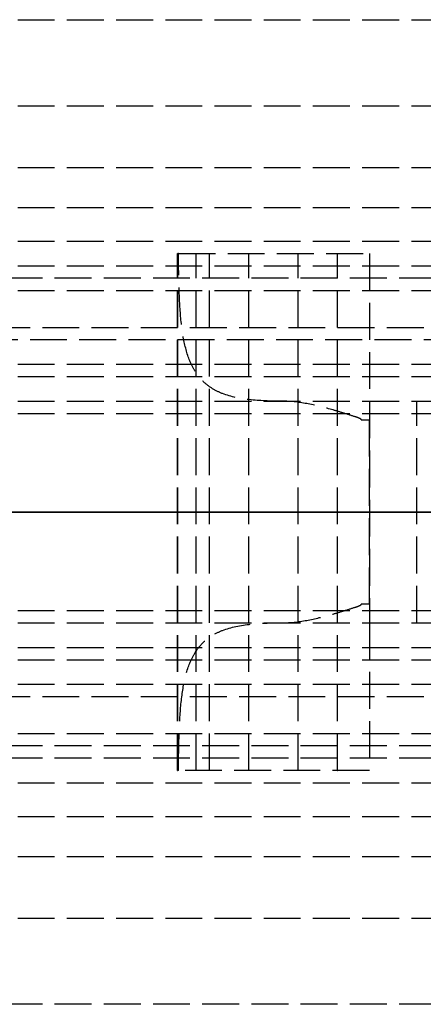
# Model space of a CAD drawing. Header units: millimetres. Extents: x -1 to 2050, y -94 to 94.
# Tile 5 of 12: x 32 to 48, y -20 to 20. Entities that reach past the tile are written whole.
import ezdxf

# ---------------------------------------------------------------- set-up
doc = ezdxf.new("R2010")
doc.units = ezdxf.units.MM
doc.header["$LTSCALE"] = 10
doc.linetypes.add('ALLCAD_Strich', pattern=[0.2, 0.15, -0.05])
doc.layers.add('BESCH_KONT_sich_schn_ansi_2d', color=40, linetype='Continuous')
doc.layers.add('BESCH_KONT_sich_schn_grun_2d', color=10, linetype='Continuous')

msp = doc.modelspace()

# ---------------------------------------------------------------- linework, layer by layer
at = {"layer": 'BESCH_KONT_sich_schn_ansi_2d', "linetype": 'ALLCAD_Strich'}
for p, q in [((0, 0, 7), (995, 0, 7)), ((995, 0, 2331), (0, 0, 2331)), ((0, 0, 2335), (995, 0, 2335)), ((0, 0, 2368), (2050, 0, 2368)), ((2050, 0, 2418), (0, 0, 2418)), ((0, 0, 6), (995, 0, 6)), ((105, 0, 2301), (0, 0, 2301)), ((0, 0, 24), (1055, 0, 24)), ((0, 0, 23), (1055, 0, 23)), ((0, 0, 24), (1055, 0, 24)), ((0, 0, 2337), (2050, 0, 2337)), ((2050, 0, 2338.5), (0, 0, 2338.5)), ((0, 0, 2365.5), (2050, 0, 2365.5)), ((0, 0, 2339.5), (2050, 0, 2339.5)), ((0, 0, 2363.5), (2050, 0, 2363.5)), ((0, 0, 2363), (2050, 0, 2363)), ((103, 0, 2330.5), (4, 0, 2330.5)), ((103, 0, 2307.5), (4, 0, 2307.5)), ((9, 0, 2328.5), (103, 0, 2328.5)), ((9, 0, 2312.5), (103, 0, 2312.5)), ((38.499, 0, 2342.25), (38.501, 0, 2345.876)), ((46.299, 0, 2346.602), (38.536, 0, 2346.602)), ((41.399, 0, 2341.5), (39.249, 0, 2341.5)), ((41.399, 0, 2342.8), (39.799, 0, 2342.8)), ((39.799, 0, 2342.8), (39.799, 0, 2345.3)), ((39.799, 0, 2345.3), (44.999, 0, 2345.3)), ((41.399, 0, 2341.5), (41.399, 0, 2342.8)), ((42.828, 0, 2352.75), (46.299, 0, 2352.75)), ((44.982, 0, 2342.8), (43.399, 0, 2342.8)), ((43.399, 0, 2342.8), (43.399, 0, 2341.5)), ((46.299, 0, 2341.5), (43.399, 0, 2341.5)), ((44.979, 0, 2342.803), (44.979, 0, 2342.805)), ((44.981, 0, 2342.805), (44.981, 0, 2342.803)), ((44.982, 0, 2342.8), (44.983, 0, 2342.8)), ((44.982, 0, 2342.807), (44.982, 0, 2342.807)), ((44.982, 0, 2342.808), (44.983, 0, 2342.808)), ((44.982, 0, 2342.802), (44.982, 0, 2342.802)), ((44.996, 0, 2342.8), (44.983, 0, 2342.8)), ((44.984, 0, 2342.805), (44.984, 0, 2342.803)), ((44.985, 0, 2342.803), (44.985, 0, 2342.805)), ((44.986, 0, 2342.805), (44.986, 0, 2342.806)), ((44.99, 0, 2342.803), (44.988, 0, 2342.803)), ((44.988, 0, 2342.805), (44.988, 0, 2342.805)), ((44.988, 0, 2342.808), (44.992, 0, 2342.808)), ((44.99, 0, 2342.806), (44.989, 0, 2342.806)), ((44.989, 0, 2342.804), (44.99, 0, 2342.804)), ((44.99, 0, 2342.8), (44.99, 0, 2342.803)), ((44.992, 0, 2342.8), (44.99, 0, 2342.8)), ((44.99, 0, 2342.804), (44.99, 0, 2342.806)), ((44.992, 0, 2342.808), (44.992, 0, 2342.8)), ((44.993, 0, 2342.803), (44.993, 0, 2342.805)), ((44.995, 0, 2342.805), (44.995, 0, 2342.803)), ((44.996, 0, 2342.8), (44.996, 0, 2342.8)), ((44.996, 0, 2342.807), (44.996, 0, 2342.807)), ((44.996, 0, 2342.808), (44.996, 0, 2342.808)), ((44.996, 0, 2342.802), (44.996, 0, 2342.802)), ((44.999, 0, 2342.8), (44.996, 0, 2342.8)), ((44.997, 0, 2342.805), (44.997, 0, 2342.803)), ((44.999, 0, 2342.803), (44.999, 0, 2342.805)), ((44.999, 0, 2345.3), (44.999, 0, 2342.805)), ((44.999, 0, 2342.803), (44.999, 0, 2342.8)), ((45.963, 0, 2353.5), (46.299, 0, 2353.5)), ((46.299, 0, 2353.5), (46.299, 0, 2352.75)), ((46.299, 0, 2353.5), (72.386, 0, 2353.5)), ((48.219, 0, 2341.5), (46.299, 0, 2341.5)), ((46.299, 0, 2352.75), (46.299, 0, 2346.602)), ((46.299, 0, 2346.602), (46.299, 0, 2341.5)), ((51.592, 0, 2340.916), (48.219, 0, 2341.5))]:
    msp.add_line(p, q, dxfattribs=at)
at = {"layer": 'BESCH_KONT_sich_schn_ansi_2d', "linetype": 'ALLCAD_Strich', "extrusion": (0, 1, 0)}
for centre, radius, start, end in [((-39.249, 2342.25), 0.75, 270, 360), ((-46.131, 2345.872), 7.63, 0.0312, 5.4915), ((-44.982, 2342.803), 0.00271, 270, 0), ((-44.982, 2342.805), 0.00271, 0, 90), ((-44.982, 2342.805), 0.00116, 90, 180), ((-44.982, 2342.803), 0.00116, 180, 270), ((-44.988, 2342.806), 0.00217, 0, 90), ((-44.988, 2342.805), 0.00217, 270, 0), ((-44.996, 2342.803), 0.00271, 270, 0), ((-44.996, 2342.805), 0.00271, 0, 90), ((-44.996, 2342.805), 0.00116, 90, 180), ((-44.996, 2342.803), 0.00116, 180, 270), ((-46.131, 2345.872), 7.63, 88.739, 91.261)]:
    msp.add_arc(centre, radius, start, end, dxfattribs=at)
at = {"layer": 'BESCH_KONT_sich_schn_ansi_2d', "linetype": 'ALLCAD_Strich', "extrusion": (0, -1, 0)}
for centre, radius, start, end in [((44.982, 2342.805), 0.00116, 90, 180), ((44.982, 2342.803), 0.00116, 180, 270), ((44.983, 2342.803), 0.00271, 270, 360), ((44.983, 2342.805), 0.00271, 0, 90), ((44.989, 2342.805), 0.00093, 180, 270), ((44.989, 2342.805), 0.00093, 90, 180), ((44.996, 2342.805), 0.00116, 90, 180), ((44.996, 2342.803), 0.00116, 180, 270), ((44.996, 2342.803), 0.00271, 270, 360), ((44.996, 2342.805), 0.00271, 0, 90)]:
    msp.add_arc(centre, radius, start, end, dxfattribs=at)
at = {"layer": 'BESCH_KONT_sich_schn_ansi_2d', "linetype": 'ALLCAD_Strich'}
for points, knots in [([(38.536, 0, 2346.602), (38.537, 0, 2346.611), (38.541, 0, 2346.655), (38.561, 0, 2346.829), (38.578, 0, 2346.969), (38.641, 0, 2347.336), (38.686, 0, 2347.563), (38.823, 0, 2348.081), (38.915, 0, 2348.372), (39.098, 0, 2348.836), (39.173, 0, 2349.009), (39.346, 0, 2349.368), (39.445, 0, 2349.555), (39.666, 0, 2349.93), (39.788, 0, 2350.118), (40.047, 0, 2350.482), (40.185, 0, 2350.658), (40.663, 0, 2351.218), (41.055, 0, 2351.594), (41.902, 0, 2352.244), (42.353, 0, 2352.522), (42.828, 0, 2352.75)], [15.435182, 15.435182, 15.435182, 15.435182, 16.554933, 16.554933, 17.82418, 17.82418, 19.093427, 19.093427, 20.362674, 20.362674, 21.03193, 21.03193, 21.701186, 21.701186, 22.370442, 22.370442, 23.039698, 23.039698, 24.647552, 24.647552, 26.164556, 26.164556, 26.164556, 26.164556]), ([(42.828, 0, 2352.75), (43.13, 0, 2352.895), (43.467, 0, 2353.031), (44.151, 0, 2353.249), (44.498, 0, 2353.332), (44.957, 0, 2353.412), (45.112, 0, 2353.435), (45.423, 0, 2353.471), (45.579, 0, 2353.483), (45.752, 0, 2353.493), (45.789, 0, 2353.494), (45.86, 0, 2353.497), (45.896, 0, 2353.498), (45.937, 0, 2353.499), (45.95, 0, 2353.5), (45.959, 0, 2353.5), (45.96, 0, 2353.5), (45.963, 0, 2353.5), (45.963, 0, 2353.5), (45.963, 0, 2353.5)], [1.722708, 1.722708, 1.722708, 1.722708, 2.727227, 2.727227, 3.731745, 3.731745, 4.178178, 4.178178, 4.62461, 4.62461, 4.729547, 4.729547, 4.834483, 4.834483, 4.870202, 4.870202, 4.877795, 4.877795, 4.885387, 4.885387, 4.885387, 4.885387])]:
    msp.add_open_spline(points, degree=3, knots=knots, dxfattribs=at)
at = {"layer": 'BESCH_KONT_sich_schn_grun_2d', "linetype": 'ALLCAD_Strich'}
for p, q in [((0, 20), (1055, 20)), ((0, 16.5), (2050, 16.5)), ((0, 14), (2050, 14)), ((0, 12.375), (2050, 12.375)), ((0, 11), (1055, 11)), ((38.499, 10.5), (38.501, 10.5)), ((38.499, -10.5), (38.499, 10.5)), ((38.536, 10.5), (38.501, 10.5)), ((38.501, -10.5), (38.501, 10.5)), ((38.536, 10.5), (46.299, 10.5)), ((39.249, -10.5), (39.249, 10.5)), ((39.799, -10.5), (39.799, 10.5)), ((41.399, -10.5), (41.399, 10.5)), ((43.399, -10.5), (43.399, 10.5)), ((44.999, -10.5), (44.999, 10.5)), ((46.299, 10.5), (46.299, 4.5)), ((30, 10), (105, 10)), ((103, 9.5), (4, 9.5)), ((0, 9), (1055, 9)), ((9, 7.5), (103, 7.5)), ((2050, 7), (0, 7)), ((0, 6), (2050, 6)), ((0, 5.5), (2050, 5.5)), ((0, 4.5), (2050, 4.5)), ((46.299, 4.5), (46.299, -4.5)), ((48.219, -4.5), (48.219, 4.5)), ((0, 4), (2050, 4)), ((45.963, 3.75), (46.299, 3.75)), ((46.299, -3.75), (46.299, 3.75)), ((0, -4), (2050, -4)), ((46.299, -3.75), (45.963, -3.75)), ((0, -4.5), (2050, -4.5)), ((46.299, -4.5), (46.299, -10.5)), ((0, -5.5), (2050, -5.5)), ((0, -6), (2050, -6)), ((0, -7), (2050, -7)), ((9, -7.5), (103, -7.5)), ((0, -9), (1055, -9)), ((103, -9.5), (4, -9.5)), ((105, -10), (30, -10)), ((38.499, -10.5), (38.501, -10.5)), ((38.536, -10.5), (38.501, -10.5)), ((46.299, -10.5), (38.536, -10.5)), ((44.979, -10.5), (44.979, -10.495)), ((44.982, -10.495), (44.979, -10.495)), ((44.981, -10.5), (44.981, -10.495)), ((44.982, -10.5), (44.982, -10.495)), ((44.982, -10.5), (44.982, -10.495)), ((44.983, -10.495), (44.982, -10.495)), ((44.982, -10.5), (44.982, -10.495)), ((44.983, -10.495), (44.985, -10.495)), ((44.983, -10.5), (44.983, -10.495)), ((44.984, -10.5), (44.984, -10.495)), ((44.985, -10.5), (44.985, -10.495)), ((44.988, -10.495), (44.986, -10.495)), ((44.986, -10.5), (44.986, -10.495)), ((44.988, -10.495), (44.992, -10.495)), ((44.988, -10.5), (44.988, -10.495)), ((44.988, -10.5), (44.988, -10.495)), ((44.989, -10.5), (44.989, -10.495)), ((44.99, -10.495), (44.99, -10.5)), ((44.99, -10.5), (44.99, -10.495)), ((44.992, -10.5), (44.992, -10.495)), ((44.993, -10.5), (44.993, -10.495)), ((44.996, -10.495), (44.993, -10.495)), ((44.995, -10.5), (44.995, -10.495)), ((44.996, -10.5), (44.996, -10.495)), ((44.996, -10.5), (44.996, -10.495)), ((44.996, -10.495), (44.996, -10.495)), ((44.996, -10.495), (44.999, -10.495)), ((44.996, -10.5), (44.996, -10.495)), ((44.996, -10.5), (44.996, -10.495)), ((44.997, -10.5), (44.997, -10.495)), ((0, -11), (1055, -11)), ((0, -12.375), (2050, -12.375)), ((0, -14), (2050, -14)), ((0, -16.5), (2050, -16.5)), ((1055, -20), (0, -20))]:
    msp.add_line(p, q, dxfattribs=at)
for points, knots in [([(42.828, 4.5), (42.353, 4.5), (41.902, 4.513), (41.055, 4.6), (40.663, 4.679), (40.185, 4.864), (40.047, 4.93), (39.788, 5.088), (39.666, 5.181), (39.445, 5.391), (39.346, 5.508), (39.173, 5.764), (39.098, 5.901), (38.915, 6.312), (38.823, 6.624), (38.686, 7.317), (38.641, 7.699), (38.578, 8.505), (38.561, 8.93), (38.541, 9.74), (38.537, 10.124), (38.536, 10.5)], [4.406817, 4.406817, 4.406817, 4.406817, 5.92382, 5.92382, 7.531675, 7.531675, 8.200931, 8.200931, 8.870186, 8.870186, 9.539442, 9.539442, 10.208698, 10.208698, 11.477945, 11.477945, 12.747192, 12.747192, 14.016439, 14.016439, 15.13619, 15.13619, 15.13619, 15.13619]), ([(45.963, 3.75), (45.963, 3.753), (45.963, 3.755), (45.96, 3.76), (45.959, 3.762), (45.95, 3.773), (45.937, 3.781), (45.896, 3.803), (45.86, 3.817), (45.789, 3.844), (45.752, 3.856), (45.579, 3.916), (45.423, 3.964), (45.112, 4.059), (44.957, 4.105), (44.498, 4.235), (44.151, 4.324), (43.467, 4.457), (43.13, 4.5), (42.828, 4.5)], [4.885389, 4.885389, 4.885389, 4.885389, 4.892981, 4.892981, 4.900573, 4.900573, 4.936292, 4.936292, 5.041229, 5.041229, 5.146165, 5.146165, 5.592598, 5.592598, 6.03903, 6.03903, 7.043549, 7.043549, 8.048067, 8.048067, 8.048067, 8.048067]), ([(42.828, -4.5), (43.13, -4.5), (43.467, -4.457), (44.151, -4.324), (44.498, -4.235), (44.957, -4.105), (45.112, -4.059), (45.423, -3.964), (45.579, -3.916), (45.752, -3.856), (45.789, -3.844), (45.86, -3.817), (45.896, -3.803), (45.937, -3.781), (45.95, -3.773), (45.959, -3.762), (45.96, -3.76), (45.963, -3.755), (45.963, -3.753), (45.963, -3.75)], [1.722708, 1.722708, 1.722708, 1.722708, 2.727227, 2.727227, 3.731745, 3.731745, 4.178178, 4.178178, 4.62461, 4.62461, 4.729547, 4.729547, 4.834483, 4.834483, 4.870202, 4.870202, 4.877795, 4.877795, 4.885387, 4.885387, 4.885387, 4.885387]), ([(38.536, -10.5), (38.537, -10.124), (38.541, -9.74), (38.561, -8.93), (38.578, -8.505), (38.641, -7.699), (38.686, -7.317), (38.823, -6.624), (38.915, -6.312), (39.098, -5.901), (39.173, -5.764), (39.346, -5.508), (39.445, -5.391), (39.666, -5.181), (39.788, -5.088), (40.047, -4.93), (40.185, -4.864), (40.663, -4.679), (41.055, -4.6), (41.902, -4.513), (42.353, -4.5), (42.828, -4.5)], [15.435182, 15.435182, 15.435182, 15.435182, 16.554933, 16.554933, 17.82418, 17.82418, 19.093427, 19.093427, 20.362674, 20.362674, 21.03193, 21.03193, 21.701186, 21.701186, 22.370442, 22.370442, 23.039698, 23.039698, 24.647552, 24.647552, 26.164556, 26.164556, 26.164556, 26.164556])]:
    msp.add_open_spline(points, degree=3, knots=knots, dxfattribs=at)

doc.saveas('drawing.dxf')
